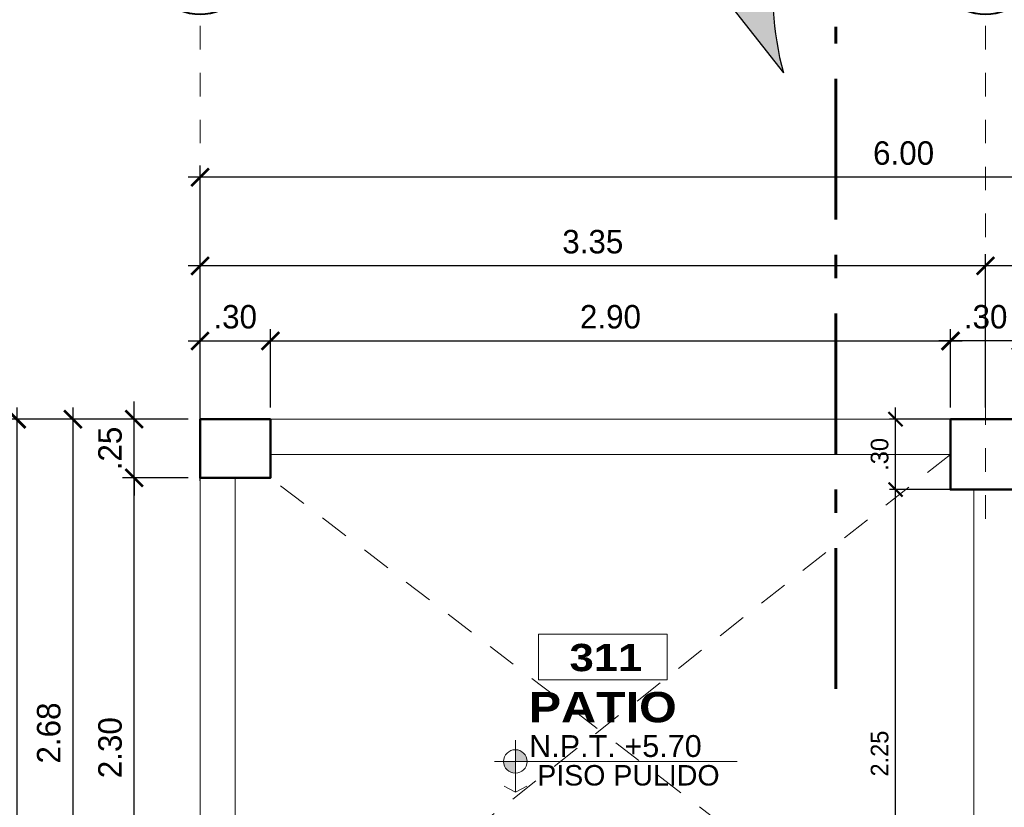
# Model space of a CAD drawing. Header units: metres. Extents: x -13 to 533, y -25 to 219.
# Tile 57 of 99: x 46.27 to 50.47, y 18.35 to 21.7. Entities that reach past the tile are written whole.
import ezdxf
from ezdxf.enums import TextEntityAlignment as Align

# ---------------------------------------------------------------- set-up
doc = ezdxf.new("R2010")
doc.units = ezdxf.units.M
for name, pattern in [('ACAD_ISO10W100', [18, 12, -3, 0, -3]), ('DASHDOT', [1, 0.5, -0.25, 0, -0.25]), ('HIDDEN', [0.375, 0.25, -0.125])]:
    doc.linetypes.add(name, pattern=pattern)
for name, color, linetype, lineweight in [('COLUMNAS', 5, 'Continuous', 80), ('CORTES', 252, 'Continuous', 25), ('COTAS', 4, 'Continuous', 13), ('EJES', 251, 'Continuous', 20), ('NPT', 255, 'Continuous', 13), ('Pluma 0.2', 252, 'Continuous', 20), ('PLUMA 0.8', 1, 'Continuous', 60), ('TEXTO', 14, 'Continuous', 40), ('Textos', 7, 'Continuous', 0)]:
    doc.layers.add(name, color=color, linetype=linetype, lineweight=lineweight)
doc.styles.add('ARIAL BLACK', font='txt', dxfattribs={"height": 0.1})
doc.styles.add('STYLE1', font='arial.ttf', dxfattribs={"height": 0.3})
doc.styles.add('TEXTOCENT', font='GOTHIC.TTF')
doc.dimstyles.new('PLANTA50', dxfattribs={"dimscale": 0.5, "dimtxt": 0.2, "dimasz": 0.15, "dimexe": 0.1, "dimexo": 0.1, "dimgap": 0.1, "dimtad": 2, "dimzin": 7, "dimdsep": 46, "dimtxsty": 'TEXTOCENT', "dimblk": 'ARCHTICK', "dimcen": 0.2, "dimdle": 0.1, "dimclrd": 8, "dimclre": 8, "dimclrt": 256, "dimaunit": 1, "dimadec": 0, "dimazin": 0, "dimtfac": 1, "dimtix": 1, "dimtmove": 2, "dimatfit": 3, "dimldrblk": 'ARCHTICK', "dimfxl": 1, "dimtolj": 1, "dimtzin": 0, "dimarcsym": 0})

# ---------------------------------------------------------------- blocks, each defined once
blk = doc.blocks.new('_ARCHTICK')
at = {"color": 0, "linetype": 'ByBlock', "const_width": 0.15}
blk.add_lwpolyline([(-0.5, -0.5), (0.5, 0.5)], dxfattribs=at)
blk = doc.blocks.new('*D400')
at = {"layer": 'COTAS', "color": 8, "lineweight": -2, "transparency": 16777216}
for p, q in [((46.2553, 20.05), (46.2553, -0.05)), ((46.9871, 20), (46.2053, 20)), ((46.9371, 0), (46.2053, 0))]:
    blk.add_line(p, q, dxfattribs=at)
at = {"layer": 'Defpoints', "color": 0, "lineweight": 5, "transparency": 16777216}
for p in [(47.0371, 20), (46.2553, 0), (46.9871, 0)]:
    blk.add_point(p, dxfattribs=at)
at = {"layer": 'COTAS', "color": 8, "lineweight": -2, "transparency": 16777216, "xscale": 0.075, "yscale": 0.075, "zscale": 0.075}
for p, rotation in [((46.2553, 20), 90), ((46.2553, 0), 270)]:
    blk.add_blockref('_ARCHTICK', p, dxfattribs=dict(at, rotation=rotation))
at = {"layer": 'COTAS', "transparency": 16777216, "insert": (46.1527, 10), "char_height": 0.1, "attachment_point": 5, "rotation": 90, "style": 'TEXTOCENT'}
blk.add_mtext('\\A1;20.00', dxfattribs=at)
blk = doc.blocks.new('A$C7ABB6997')
at = {"layer": 'EJES', "color": 250, "linetype": 'DASHDOT', "ltscale": 0.01}
blk.add_line((0.22, 0.6), (0.22, 2.75), dxfattribs=at)
at = {"layer": 'EJES', "color": 250, "lineweight": 40}
blk.add_circle((0.22, 2.97), 0.22, dxfattribs=at)
blk = doc.blocks.new('*D413')
at = {"layer": 'COTAS', "color": 8, "lineweight": -2, "transparency": 16777216}
for p, q in [((46.7563, 17.4), (46.7563, 19.8)), ((46.9871, 19.75), (46.7063, 19.75)), ((46.9871, 17.45), (46.7063, 17.45))]:
    blk.add_line(p, q, dxfattribs=at)
at = {"layer": 'Defpoints', "color": 0, "lineweight": 5, "transparency": 16777216}
for p in [(46.7563, 19.75), (47.0371, 19.75), (47.0371, 17.45)]:
    blk.add_point(p, dxfattribs=at)
at = {"layer": 'COTAS', "color": 8, "lineweight": -2, "transparency": 16777216, "xscale": 0.075, "yscale": 0.075, "zscale": 0.075}
for p, rotation in [((46.7563, 19.75), 90), ((46.7563, 17.45), 270)]:
    blk.add_blockref('_ARCHTICK', p, dxfattribs=dict(at, rotation=rotation))
at = {"layer": 'COTAS', "transparency": 16777216, "insert": (46.6538, 18.6), "char_height": 0.1, "attachment_point": 5, "rotation": 90, "style": 'TEXTOCENT'}
blk.add_mtext('\\A1;2.30', dxfattribs=at)
blk = doc.blocks.new('*D414')
at = {"layer": 'COTAS', "color": 8, "lineweight": -2, "transparency": 16777216}
for p, q in [((46.7563, 20), (46.7563, 20.075)), ((46.9871, 20), (46.7063, 20)), ((46.7563, 19.75), (46.7563, 20)), ((46.9871, 19.75), (46.7063, 19.75)), ((46.7563, 19.75), (46.7563, 19.675))]:
    blk.add_line(p, q, dxfattribs=at)
at = {"layer": 'Defpoints', "color": 0, "lineweight": 5, "transparency": 16777216}
for p in [(46.7563, 20), (47.0371, 20), (47.0371, 19.75)]:
    blk.add_point(p, dxfattribs=at)
at = {"layer": 'COTAS', "color": 8, "lineweight": -2, "transparency": 16777216, "xscale": 0.075, "yscale": 0.075, "zscale": 0.075}
for p, rotation in [((46.7563, 20), 270), ((46.7563, 19.75), 90)]:
    blk.add_blockref('_ARCHTICK', p, dxfattribs=dict(at, rotation=rotation))
at = {"layer": 'COTAS', "transparency": 16777216, "insert": (46.6538, 19.875), "char_height": 0.1, "attachment_point": 5, "rotation": 90, "style": 'TEXTOCENT'}
blk.add_mtext('\\A1;.25', dxfattribs=at)
blk = doc.blocks.new('*D419')
at = {"layer": 'COTAS', "color": 8, "lineweight": -2, "transparency": 16777216}
for p, q in [((46.495, 20.05), (46.495, 17.275)), ((46.7063, 20), (46.445, 20)), ((46.7063, 17.325), (46.445, 17.325))]:
    blk.add_line(p, q, dxfattribs=at)
at = {"layer": 'Defpoints', "color": 0, "lineweight": 5, "transparency": 16777216}
for p in [(46.7563, 20), (46.495, 17.325), (46.7563, 17.325)]:
    blk.add_point(p, dxfattribs=at)
at = {"layer": 'COTAS', "color": 8, "lineweight": -2, "transparency": 16777216, "xscale": 0.075, "yscale": 0.075, "zscale": 0.075}
for p, rotation in [((46.495, 20), 90), ((46.495, 17.325), 270)]:
    blk.add_blockref('_ARCHTICK', p, dxfattribs=dict(at, rotation=rotation))
at = {"layer": 'COTAS', "transparency": 16777216, "insert": (46.3925, 18.6625), "char_height": 0.1, "attachment_point": 5, "rotation": 90, "style": 'TEXTOCENT'}
blk.add_mtext('\\A1;2.68', dxfattribs=at)
blk = doc.blocks.new('*D432')
at = {"layer": 'COTAS', "color": 8, "lineweight": -2, "transparency": 16777216}
for p, q in [((50.3865, 20.05), (50.3865, 20.7033)), ((53.0371, 20.05), (53.0371, 20.7033)), ((53.0871, 20.6533), (50.3365, 20.6533))]:
    blk.add_line(p, q, dxfattribs=at)
at = {"layer": 'Defpoints', "color": 0, "lineweight": 5, "transparency": 16777216}
for p in [(50.3865, 20.6533), (50.3865, 20), (53.0371, 20)]:
    blk.add_point(p, dxfattribs=at)
at = {"layer": 'COTAS', "color": 8, "lineweight": -2, "transparency": 16777216, "xscale": 0.075, "yscale": 0.075, "zscale": 0.075, "rotation": 180}
blk.add_blockref('_ARCHTICK', (50.3865, 20.6533), dxfattribs=at)
at = {"layer": 'COTAS', "color": 8, "lineweight": -2, "transparency": 16777216, "xscale": 0.075, "yscale": 0.075, "zscale": 0.075}
blk.add_blockref('_ARCHTICK', (53.0371, 20.6533), dxfattribs=at)
at = {"layer": 'COTAS', "transparency": 16777216, "insert": (51.7118, 20.7558), "char_height": 0.1, "attachment_point": 5, "style": 'TEXTOCENT'}
blk.add_mtext('\\A1;2.65', dxfattribs=at)
blk = doc.blocks.new('*D433')
at = {"layer": 'COTAS', "color": 8, "lineweight": -2, "transparency": 16777216}
for p, q in [((47.0371, 19.7376), (47.0371, 21.081)), ((53.0371, 19.7376), (53.0371, 21.081)), ((53.0871, 21.031), (46.9871, 21.031))]:
    blk.add_line(p, q, dxfattribs=at)
at = {"layer": 'Defpoints', "color": 0, "lineweight": 5, "transparency": 16777216}
for p in [(47.0371, 21.031), (47.0371, 19.6876), (53.0371, 19.6876)]:
    blk.add_point(p, dxfattribs=at)
at = {"layer": 'COTAS', "color": 8, "lineweight": -2, "transparency": 16777216, "xscale": 0.075, "yscale": 0.075, "zscale": 0.075, "rotation": 180}
blk.add_blockref('_ARCHTICK', (47.0371, 21.031), dxfattribs=at)
at = {"layer": 'COTAS', "color": 8, "lineweight": -2, "transparency": 16777216, "xscale": 0.075, "yscale": 0.075, "zscale": 0.075}
blk.add_blockref('_ARCHTICK', (53.0371, 21.031), dxfattribs=at)
at = {"layer": 'COTAS', "transparency": 16777216, "insert": (50.0371, 21.1335), "char_height": 0.1, "attachment_point": 5, "style": 'TEXTOCENT'}
blk.add_mtext('\\A1;6.00', dxfattribs=at)
blk = doc.blocks.new('*D434')
at = {"layer": 'COTAS', "color": 8, "lineweight": -2, "transparency": 16777216}
for p, q in [((50.2371, 20.05), (50.2371, 20.3833)), ((50.5365, 20.05), (50.5365, 20.3833)), ((50.5865, 20.3333), (50.1871, 20.3333))]:
    blk.add_line(p, q, dxfattribs=at)
at = {"layer": 'Defpoints', "color": 0, "lineweight": 5, "transparency": 16777216}
for p in [(50.2371, 20.3333), (50.2371, 20), (50.5365, 20)]:
    blk.add_point(p, dxfattribs=at)
at = {"layer": 'COTAS', "color": 8, "lineweight": -2, "transparency": 16777216, "xscale": 0.075, "yscale": 0.075, "zscale": 0.075, "rotation": 180}
blk.add_blockref('_ARCHTICK', (50.2371, 20.3333), dxfattribs=at)
at = {"layer": 'COTAS', "color": 8, "lineweight": -2, "transparency": 16777216, "xscale": 0.075, "yscale": 0.075, "zscale": 0.075}
blk.add_blockref('_ARCHTICK', (50.5365, 20.3333), dxfattribs=at)
at = {"layer": 'COTAS', "transparency": 16777216, "insert": (50.3868, 20.4358), "char_height": 0.1, "attachment_point": 5, "style": 'TEXTOCENT'}
blk.add_mtext('\\A1;.30', dxfattribs=at)
blk = doc.blocks.new('*D435')
at = {"layer": 'COTAS', "color": 8, "lineweight": -2, "transparency": 16777216}
for p, q in [((47.0371, 20.05), (47.0371, 20.7033)), ((50.3865, 20.05), (50.3865, 20.7033)), ((50.4365, 20.6533), (46.9871, 20.6533))]:
    blk.add_line(p, q, dxfattribs=at)
at = {"layer": 'Defpoints', "color": 0, "lineweight": 5, "transparency": 16777216}
for p in [(47.0371, 20.6533), (47.0371, 20), (50.3865, 20)]:
    blk.add_point(p, dxfattribs=at)
at = {"layer": 'COTAS', "color": 8, "lineweight": -2, "transparency": 16777216, "xscale": 0.075, "yscale": 0.075, "zscale": 0.075, "rotation": 180}
blk.add_blockref('_ARCHTICK', (47.0371, 20.6533), dxfattribs=at)
at = {"layer": 'COTAS', "color": 8, "lineweight": -2, "transparency": 16777216, "xscale": 0.075, "yscale": 0.075, "zscale": 0.075}
blk.add_blockref('_ARCHTICK', (50.3865, 20.6533), dxfattribs=at)
at = {"layer": 'COTAS', "transparency": 16777216, "insert": (48.7118, 20.7558), "char_height": 0.1, "attachment_point": 5, "style": 'TEXTOCENT'}
blk.add_mtext('\\A1;3.35', dxfattribs=at)
blk = doc.blocks.new('*D436')
at = {"layer": 'COTAS', "color": 8, "lineweight": -2, "transparency": 16777216}
for p, q in [((47.0371, 20.05), (47.0371, 20.3833)), ((47.3371, 20.05), (47.3371, 20.3833)), ((46.9871, 20.3333), (47.3871, 20.3333))]:
    blk.add_line(p, q, dxfattribs=at)
at = {"layer": 'Defpoints', "color": 0, "lineweight": 5, "transparency": 16777216}
for p in [(47.3371, 20.3333), (47.0371, 20), (47.3371, 20)]:
    blk.add_point(p, dxfattribs=at)
at = {"layer": 'COTAS', "color": 8, "lineweight": -2, "transparency": 16777216, "xscale": 0.075, "yscale": 0.075, "zscale": 0.075, "rotation": 180}
blk.add_blockref('_ARCHTICK', (47.0371, 20.3333), dxfattribs=at)
at = {"layer": 'COTAS', "color": 8, "lineweight": -2, "transparency": 16777216, "xscale": 0.075, "yscale": 0.075, "zscale": 0.075}
blk.add_blockref('_ARCHTICK', (47.3371, 20.3333), dxfattribs=at)
at = {"layer": 'COTAS', "transparency": 16777216, "insert": (47.1871, 20.4358), "char_height": 0.1, "attachment_point": 5, "style": 'TEXTOCENT'}
blk.add_mtext('\\A1;.30', dxfattribs=at)
blk = doc.blocks.new('*D437')
at = {"layer": 'COTAS', "color": 8, "lineweight": -2, "transparency": 16777216}
for p, q in [((47.3371, 20.05), (47.3371, 20.3833)), ((50.2371, 20.05), (50.2371, 20.3833)), ((47.2871, 20.3333), (50.2871, 20.3333))]:
    blk.add_line(p, q, dxfattribs=at)
at = {"layer": 'Defpoints', "color": 0, "lineweight": 5, "transparency": 16777216}
for p in [(50.2371, 20.3333), (47.3371, 20), (50.2371, 20)]:
    blk.add_point(p, dxfattribs=at)
at = {"layer": 'COTAS', "color": 8, "lineweight": -2, "transparency": 16777216, "xscale": 0.075, "yscale": 0.075, "zscale": 0.075, "rotation": 180}
blk.add_blockref('_ARCHTICK', (47.3371, 20.3333), dxfattribs=at)
at = {"layer": 'COTAS', "color": 8, "lineweight": -2, "transparency": 16777216, "xscale": 0.075, "yscale": 0.075, "zscale": 0.075}
blk.add_blockref('_ARCHTICK', (50.2371, 20.3333), dxfattribs=at)
at = {"layer": 'COTAS', "transparency": 16777216, "insert": (48.7871, 20.4358), "char_height": 0.1, "attachment_point": 5, "style": 'TEXTOCENT'}
blk.add_mtext('\\A1;2.90', dxfattribs=at)
blk = doc.blocks.new('A$C28C3425A')
at = {"layer": 'CORTES'}
h = blk.add_hatch(color=256, dxfattribs=at)
h.dxf.hatch_style = 1
h.paths.add_polyline_path([(0.5651, 0.6663), (0, 0.2222, -0.206782), (1.5253, 0)])
for p, q in [((0.5651, 0.6663), (0, 0.2222)), ((1.5253, 0), (0.5651, 0.6663))]:
    blk.add_line(p, q, dxfattribs=at)
blk.add_arc((0.5056, -1.6542), 1.9433, 58.34748, 105.07982, dxfattribs=at)
blk = doc.blocks.new('rtyjety')
at = {"layer": 'NPT', "lineweight": 20, "extrusion": (-1.47885e-11, -2.65303e-07, 1)}
h = blk.add_hatch(color=256, dxfattribs=at)
h.paths.add_polyline_path([(-24.4202, -23.5312), (-24.4202, -23.6249), (-24.3264, -23.6249, 0.414214)])
h.paths.add_polyline_path([(-24.4202, -23.6249), (-24.5139, -23.6249, 0.414214), (-24.4202, -23.7187)])
at = {"layer": 'NPT', "lineweight": 20, "extrusion": (-1.2658e-11, -2.65304e-07, 1)}
for p, q in [((-24.4202, -23.4537, 0), (-24.4202, -23.8712, 0)), ((-24.5882, -23.6249, 0), (-22.6454, -23.6249, 0)), ((-24.4202, -23.8712, 0), (-24.5106, -23.8231, 0)), ((-24.4202, -23.8712, 0), (-24.3297, -23.8231, 0))]:
    blk.add_line(p, q, dxfattribs=at)
blk.add_circle((-24.4202, -23.6249, 0), 0.0938, dxfattribs=at)
blk = doc.blocks.new('NOMBRES AMBIENTES DIFER 1')
at = {"layer": 'Textos', "color": 8}
blk.add_lwpolyline([(0.243, 1.342), (1.6, 1.342), (1.6, 0.858), (0.243, 0.858)], close=True, dxfattribs=at)
at = {"layer": 'NPT', "extrusion": (1.2658e-11, 2.65304e-07, 1), "xscale": 1.318472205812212, "yscale": 1.318472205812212, "zscale": 1.318472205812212, "rotation": 359.9999999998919}
blk.add_blockref('rtyjety', (32.197, 31.148, 0), dxfattribs=at)
at = {"layer": 'Textos', "color": 30, "style": 'STYLE1'}
blk.add_text('N.P.T.', height=0.2307, rotation=360, dxfattribs=at).set_placement((0.145, 0.046))
at = {"layer": 'Textos', "color": 8, "style": 'ARIAL BLACK'}
blk.add_attdef('B-300', text='', height=0.287, rotation=360, dxfattribs=at).set_placement((0.954, 0.951), align=Align.CENTER)
at = {"layer": 'Textos', "style": 'ARIAL BLACK'}
blk.add_attdef('NOMBRE', text='', height=0.319, rotation=360, dxfattribs=at).set_placement((1.012, 0.413), align=Align.CENTER)
at = {"layer": 'Textos', "color": 30, "style": 'STYLE1'}
blk.add_attdef('0.00', (1.149, 0.046), '', height=0.231, rotation=360, dxfattribs=at)
at = {"layer": 'Textos', "color": 35, "style": 'STYLE1'}
for tag, p in [('PISO:', (0.186, -0.468)), ('SERIE', (0.161, -0.763)), ('COLOR', (0.119, -1.093))]:
    blk.add_attdef(tag, p, '', height=0.215, rotation=360, dxfattribs=at)
blk = doc.blocks.new('*D543')
at = {"layer": 'COTAS', "color": 251, "linetype": 'Continuous', "lineweight": -2, "transparency": 16777216}
for p, q in [((50.0025, 17.4), (50.0025, 19.75)), ((50.3121, 19.7), (49.9775, 19.7)), ((50.2115, 17.45), (49.9775, 17.45))]:
    blk.add_line(p, q, dxfattribs=at)
at = {"layer": 'Defpoints', "color": 0, "linetype": 'Continuous', "lineweight": 5, "transparency": 16777216}
for p in [(50.0025, 19.7), (50.3371, 19.7), (50.2365, 17.45)]:
    blk.add_point(p, dxfattribs=at)
at = {"layer": 'COTAS', "color": 251, "linetype": 'Continuous', "lineweight": -2, "transparency": 16777216, "xscale": 0.06, "yscale": 0.06, "zscale": 0.06}
for p, rotation in [((50.0025, 19.7), 90), ((50.0025, 17.45), 270)]:
    blk.add_blockref('_ARCHTICK', p, dxfattribs=dict(at, rotation=rotation))
at = {"layer": 'COTAS', "color": 2, "linetype": 'Continuous', "lineweight": 5, "transparency": 16777216, "insert": (49.935, 18.575), "char_height": 0.075, "attachment_point": 5, "rotation": 90}
blk.add_mtext('\\A1;2.25', dxfattribs=at)
blk = doc.blocks.new('*D544')
at = {"layer": 'COTAS', "color": 251, "linetype": 'Continuous', "lineweight": -2, "transparency": 16777216}
for p, q in [((50.0025, 19.65), (50.0025, 20.05)), ((50.3615, 20), (49.9775, 20)), ((50.3121, 19.7), (49.9775, 19.7))]:
    blk.add_line(p, q, dxfattribs=at)
at = {"layer": 'Defpoints', "color": 0, "linetype": 'Continuous', "lineweight": 5, "transparency": 16777216}
for p in [(50.0025, 20), (50.3865, 20), (50.3371, 19.7)]:
    blk.add_point(p, dxfattribs=at)
at = {"layer": 'COTAS', "color": 251, "linetype": 'Continuous', "lineweight": -2, "transparency": 16777216, "xscale": 0.06, "yscale": 0.06, "zscale": 0.06}
for p, rotation in [((50.0025, 20), 90), ((50.0025, 19.7), 270)]:
    blk.add_blockref('_ARCHTICK', p, dxfattribs=dict(at, rotation=rotation))
at = {"layer": 'COTAS', "color": 2, "linetype": 'Continuous', "lineweight": 5, "transparency": 16777216, "insert": (49.935, 19.85), "char_height": 0.075, "attachment_point": 5, "rotation": 90}
blk.add_mtext('\\A1;.30', dxfattribs=at)

msp = doc.modelspace()

# ---------------------------------------------------------------- linework, layer by layer
at = {"layer": 'COLUMNAS', "linetype": 'Continuous', "lineweight": 50}
for points in [[(47.3371, 20), (47.0371, 20), (47.0371, 19.75), (47.3371, 19.75)], [(50.5365, 20), (50.2365, 20), (50.2365, 19.7), (50.5365, 19.7)]]:
    msp.add_lwpolyline(points, close=True, dxfattribs=at)
at = {"layer": 'CORTES', "linetype": 'ACAD_ISO10W100', "lineweight": 60, "ltscale": 0.05}
msp.add_lwpolyline([(49.748, 18.8505), (49.748, 21.6724)], dxfattribs=at)
at = {"layer": 'Pluma 0.2', "color": 0}
msp.add_lwpolyline([(47.0371, 19.75), (47.0371, 20), (47.3371, 20), (47.3371, 19.75)], close=True, dxfattribs=at)
at = {"layer": 'Pluma 0.2', "color": 0, "linetype": 'HIDDEN', "lineweight": 5, "ltscale": 0.5}
for points in [[(50.2365, 19.85), (47.1871, 17.45)], [(50.3371, 17.45), (47.3371, 19.75)]]:
    msp.add_lwpolyline(points, dxfattribs=at)
at = {"layer": 'PLUMA 0.8', "color": 8, "linetype": 'Continuous', "lineweight": 5}
for points in [[(50.2365, 20), (47.0371, 20), (47.0371, 17.45)], [(50.2365, 19.85), (47.3371, 19.85)], [(47.1871, 19.75), (47.1871, 17.45)], [(50.3371, 17.45), (50.3371, 19.7)]]:
    msp.add_lwpolyline(points, dxfattribs=at)

# ---------------------------------------------------------------- block references
at = {"layer": 'CORTES', "xscale": 0.68, "yscale": 0.68, "zscale": 0.68, "rotation": 90.00000000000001}
msp.add_blockref('A$C28C3425A', (49.6755, 21.4757), dxfattribs=at)
at = {"layer": 'EJES', "ltscale": 0.5, "xscale": -1}
for p in [(47.2571, 18.9758), (50.6065, 18.9758)]:
    msp.add_blockref('A$C7ABB6997', p, dxfattribs=at)
at = {"layer": 'EJES', "ltscale": 0.5, "rotation": 90.00000000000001}
msp.add_blockref('A$C7ABB6997', (48.3621, 19.78), dxfattribs=at)
at = {"layer": 'TEXTO'}
ref = msp.add_blockref('NOMBRES AMBIENTES DIFER 1', (48.3818, 18.5417), dxfattribs=dict(at, xscale=0.4044226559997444, yscale=0.4044226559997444, zscale=0.4044226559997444))
ref.add_attrib('B-300', '311', dxfattribs={"layer": 'Textos', "color": 8, "height": 0.1162, "rotation": 360, "style": 'ARIAL BLACK'}).set_placement((48.7677, 18.9264, 0), align=Align.CENTER)
ref.add_attrib('NOMBRE', 'PATIO', dxfattribs={"layer": 'Textos', "height": 0.12912, "rotation": 360, "style": 'ARIAL BLACK'}).set_placement((48.7544, 18.7084, 0), align=Align.CENTER)
ref.add_attrib('0.00', '+5.70', (48.8465, 18.5605, 0), dxfattribs={"layer": 'Textos', "color": 30, "height": 0.09331, "rotation": 360, "style": 'STYLE1'})
ref.add_attrib('PISO:', 'PISO PULIDO', (48.4748, 18.4389, 0), dxfattribs={"layer": 'Textos', "color": 35, "height": 0.087127, "rotation": 360, "style": 'STYLE1'})

# ---------------------------------------------------------------- dimensions: what is measured, and where the dimension line sits
at = {"layer": 'COTAS'}
for base, p1, p2, angle, picture, middle in [((47.0371, 21.031), (53.0371, 19.6876), (47.0371, 19.6876), 180, '*D433', (50.0371, 21.1335)), ((47.0371, 20.6533), (50.3865, 20), (47.0371, 20), 180, '*D435', (48.7118, 20.7558)), ((50.3865, 20.6533), (53.0371, 20), (50.3865, 20), 180, '*D432', (51.7118, 20.7558)), ((50.2371, 20.3333), (50.5365, 20), (50.2371, 20), 180, '*D434', (50.3868, 20.4358)), ((46.7563, 20), (47.0371, 19.75), (47.0371, 20), 90, '*D414', (46.6538, 19.875)), ((46.2553, 0), (47.0371, 20), (46.9871, 0), 90, '*D400', (46.1527, 10)), ((46.4949703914, 17.3249998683), (46.7563048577, 19.9999998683), (46.7563048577, 17.3249998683), 90, '*D419', (46.3924550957, 18.6624998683)), ((46.7563, 19.75), (47.0371, 17.45), (47.0371, 19.75), 90, '*D413', (46.6538, 18.6))]:
    dim = msp.add_linear_dim(base=base, p1=p1, p2=p2, angle=angle, dimstyle='PLANTA50', dxfattribs=at)
    dim.commit()
    dim.dimension.update_dxf_attribs({"geometry": picture, "text_midpoint": middle})
for base, p1, p2, picture, middle in [((47.3371, 20.3333), (47.0371, 20), (47.3371, 20), '*D436', (47.1871, 20.4358)), ((50.2371, 20.3333), (47.3371, 20), (50.2371, 20), '*D437', (48.7871, 20.4358))]:
    dim = msp.add_linear_dim(base=base, p1=p1, p2=p2, dimstyle='PLANTA50', dxfattribs=at)
    dim.commit()
    dim.dimension.update_dxf_attribs({"geometry": picture, "text_midpoint": middle})
at = {"layer": 'COTAS', "linetype": 'Continuous', "lineweight": 5}
for base, p1, p2, picture, middle in [((50.0025, 20), (50.3371, 19.7), (50.3865, 20), '*D544', (49.935, 19.85)), ((50.0025, 19.7), (50.2365, 17.45), (50.3371, 19.7), '*D543', (49.935, 18.575))]:
    dim = msp.add_linear_dim(base=base, p1=p1, p2=p2, angle=90, dimstyle='PLANTA50', override={"dimtxt": 0.15, "dimasz": 0.12, "dimexe": 0.05, "dimexo": 0.05, "dimgap": 0.06, "dimtad": 1, "dimtxsty": 'Standard', "dimclrd": 251, "dimclre": 251, "dimclrt": 2}, dxfattribs=at)
    dim.commit()
    dim.dimension.update_dxf_attribs({"geometry": picture, "text_midpoint": middle})

doc.saveas('drawing.dxf')
